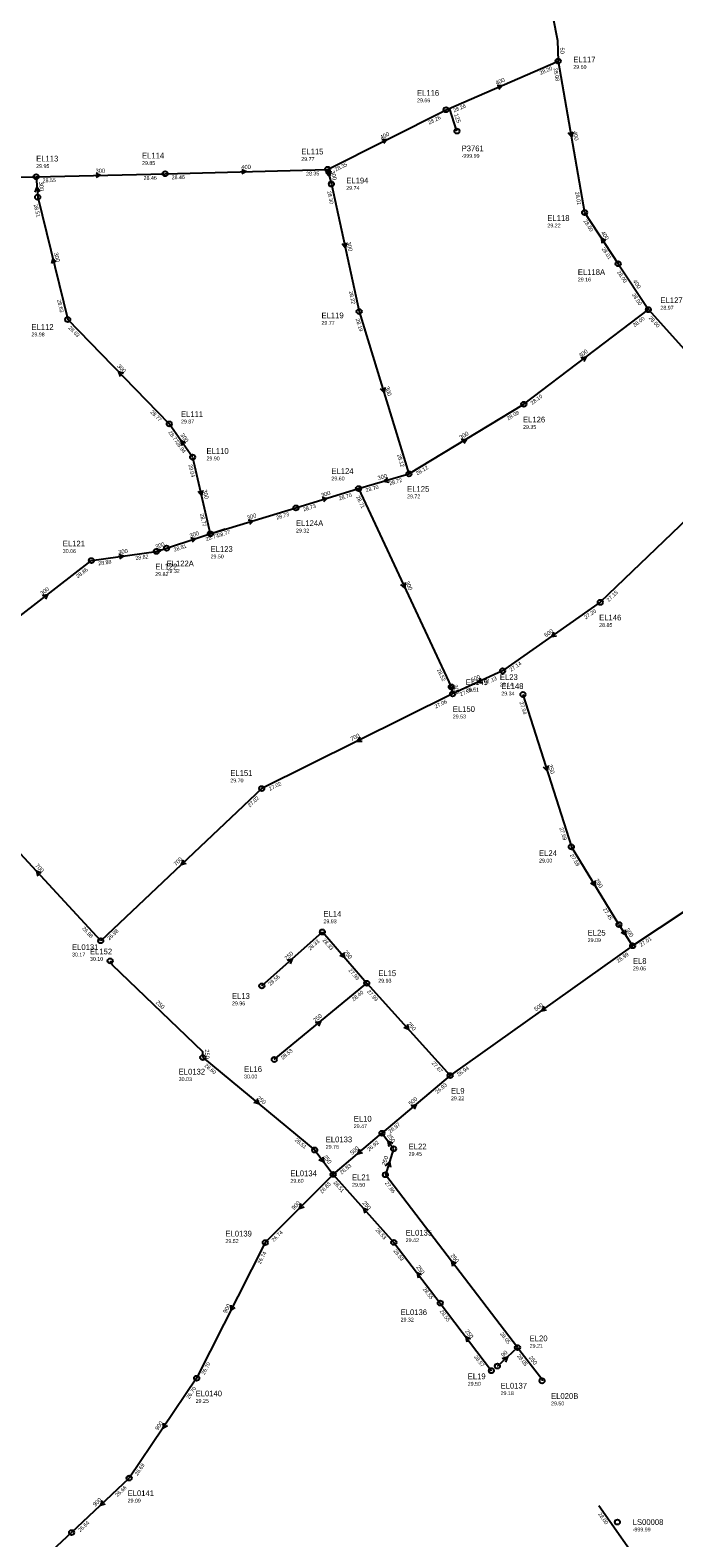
# Model space of a CAD drawing. Header units: metres. Extents: x 179992 to 198392, y 351761 to 369438.
# Tile 39 of 194: x 183395 to 183597, y 358897 to 359370. Entities that reach past the tile are written whole.
import ezdxf

# ---------------------------------------------------------------- set-up
doc = ezdxf.new("R2010")
doc.units = ezdxf.units.M

msp = doc.modelspace()

# ---------------------------------------------------------------- linework, layer by layer
at = {"layer": 'B-WE-RI-GWA-RIOOLLEIDING', "linetype": 'Continuous'}
for points in [[(183549.78, 359161.57), (183565, 359113.65)], [(183579.97, 359089.24), (183565, 359113.65)], [(183467.73, 359069.97), (183486.78, 359086.93)], [(183486.78, 359086.93), (183500.71, 359070.81)], [(183471.66, 359046.87), (183500.71, 359070.81)], [(183500.71, 359070.81), (183526.91, 359041.78)], [(183490.15, 359010.75), (183509.22, 358989.39)], [(183509.22, 358989.39), (183523.81, 358970.32)], [(183523.81, 358970.32), (183539.88, 358949.06)]]:
    msp.add_lwpolyline(points, dxfattribs=at)
at = {"layer": 'B-WE-RI-GWA-RIOOLLEIDING_BETON_300', "linetype": 'Continuous'}
for points in [[(183488.42, 359326.62), (183489.59, 359322.01)], [(183396.83, 359324.29), (183437.36, 359325.23)], [(183396.83, 359324.29), (183397.3, 359317.88)], [(183489.59, 359322.01), (183498.33, 359281.95)], [(183397.3, 359317.88), (183406.75, 359279.4)], [(183438.65, 359246.6), (183406.75, 359279.4)], [(183498.33, 359281.95), (183513.98, 359230.93)], [(183550.07, 359252.77), (183589.22, 359282.52)], [(183513.98, 359230.93), (183550.07, 359252.77)], [(183445.971, 359236.146), (183438.65, 359246.6)], [(183445.971, 359236.146), (183451.549, 359212.088)], [(183498.13, 359226.29), (183513.98, 359230.93)], [(183478.471, 359220.222), (183498.13, 359226.29)], [(183498.13, 359226.29), (183527.26, 359163.94)], [(183451.549, 359212.088), (183478.471, 359220.222)], [(183437.802, 359207.548), (183456.2, 359213.6)], [(183386.62, 359182.29), (183414.19, 359203.65)], [(183414.19, 359203.65), (183434.57, 359206.55)], [(183434.57, 359206.55), (183437.802, 359207.548)], [(183527.26, 359163.94), (183527.67, 359161.79)], [(183579.97, 359089.24), (183584.26, 359082.62)]]:
    msp.add_lwpolyline(points, dxfattribs=at)
at = {"layer": 'B-WE-RI-GWA-RIOOLLEIDING_BETON_400', "linetype": 'Continuous'}
for points in [[(183525.65, 359345.34), (183560.85, 359360.65)], [(183560.85, 359360.65), (183569.15, 359313.04)], [(183488.42, 359326.62), (183525.65, 359345.34)], [(183437.36, 359325.23), (183488.42, 359326.62)], [(183356.11, 359324.11), (183396.83, 359324.29)], [(183569.15, 359313.04), (183579.71, 359296.94)], [(183579.71, 359296.94), (183589.22, 359282.52)], [(183589.22, 359282.52), (183626.61, 359241.01)], [(183626.71, 359110.8), (183584.26, 359082.62)]]:
    msp.add_lwpolyline(points, dxfattribs=at)
at = {"layer": 'B-WE-RI-GWA-RIOOLLEIDING_BETON_500', "linetype": 'Continuous'}
for points in [[(183584.26, 359082.62), (183526.91, 359041.78)], [(183526.91, 359041.78), (183505.48, 359023.66)], [(183490.15, 359010.75), (183505.48, 359023.66)]]:
    msp.add_lwpolyline(points, dxfattribs=at)
at = {"layer": 'B-WE-RI-GWA-RIOOLLEIDING_BETON_600', "linetype": 'Continuous'}
for points in [[(183626.61, 359241.01), (183574.08, 359190.54)], [(183574.08, 359190.54), (183543.41, 359169)], [(183543.41, 359169), (183527.67, 359161.79)]]:
    msp.add_lwpolyline(points, dxfattribs=at)
at = {"layer": 'B-WE-RI-GWA-RIOOLLEIDING_BETON_700', "linetype": 'Continuous'}
for points in [[(183527.67, 359161.79), (183467.71, 359132.01)], [(183467.71, 359132.01), (183417.12, 359084.19)], [(183417.12, 359084.19), (183376.69, 359127.83)]]:
    msp.add_lwpolyline(points, dxfattribs=at)
at = {"layer": 'B-WE-RI-GWA-RIOOLLEIDING_BETON_900', "linetype": 'Continuous'}
for points in [[(183490.15, 359010.75), (183468.83, 358989.31)], [(183468.83, 358989.31), (183447.26, 358946.68)], [(183447.26, 358946.68), (183426.06, 358915.31)], [(183407.97, 358898.18), (183426.06, 358915.31)], [(183407.97, 358898.18), (183356.07, 358849.89)]]:
    msp.add_lwpolyline(points, dxfattribs=at)
at = {"layer": 'B-WE-RI-GWA-RIOOLLEIDING_PVC_125', "linetype": 'Continuous'}
msp.add_lwpolyline([(183529.037, 359338.662), (183526.71, 359345.797)], dxfattribs=at)
at = {"layer": 'B-WE-RI-GWA-RIOOLLEIDING_PVC_250', "linetype": 'Continuous'}
for points in [[(183509.14, 359018.77), (183505.48, 359023.66)], [(183509.14, 359018.77), (183506.56, 359010.65)], [(183548.065, 358956.323), (183506.56, 359010.65)], [(183548.065, 358956.323), (183555.701, 358946.507), (183555.81, 358945.88)]]:
    msp.add_lwpolyline(points, dxfattribs=at)
at = {"layer": 'B-WE-RI-GWA-RIOOLLEIDING_PVC_90', "linetype": 'Continuous'}
msp.add_lwpolyline([(183541.768, 358950.487), (183548.065, 358956.323)], dxfattribs=at)
at = {"layer": 'B-WE-RI-GWA-RIOOLPUT_INSPECTIEPUT'}
for centre in [(183560.85, 359360.65), (183525.65, 359345.34), (183529.04, 359338.66), (183488.42, 359326.62), (183396.83, 359324.29), (183437.36, 359325.23), (183489.59, 359322.01), (183397.3, 359317.88), (183569.15, 359313.04), (183579.71, 359296.94), (183406.75, 359279.4), (183498.33, 359281.95), (183589.22, 359282.52), (183550.07, 359252.77), (183438.65, 359246.6), (183445.97, 359236.15), (183513.98, 359230.93), (183498.13, 359226.29), (183478.47, 359220.22), (183451.55, 359212.09), (183437.8, 359207.55), (183414.19, 359203.65), (183434.57, 359206.55), (183574.08, 359190.54), (183543.41, 359169), (183527.26, 359163.94), (183527.67, 359161.79), (183549.78, 359161.57), (183467.71, 359132.01), (183565, 359113.65), (183579.97, 359089.24), (183417.12, 359084.19), (183486.78, 359086.93), (183584.26, 359082.62), (183467.73, 359069.97), (183500.71, 359070.81), (183471.66, 359046.87), (183526.91, 359041.78), (183505.48, 359023.66), (183509.14, 359018.77), (183506.56, 359010.65), (183468.83, 358989.31), (183509.22, 358989.39), (183523.81, 358970.32), (183548.07, 358956.32), (183447.26, 358946.68), (183539.88, 358949.06), (183541.77, 358950.49), (183555.81, 358945.88), (183426.06, 358915.31), (183407.97, 358898.18)]:
    msp.add_circle(centre, 0.8, dxfattribs=at)
at = {"layer": 'B-WE-RI-GWA_STROMINGSRICHTING'}
for points in [[(183541.64, 359353.08), (183543.25, 359352.99), (183542.22, 359351.76)], [(183505.43, 359335.98), (183507.04, 359335.98), (183506.07, 359334.69)], [(183565.46, 359338.39), (183565, 359336.84), (183564.04, 359338.14)], [(183461.43, 359326.61), (183462.89, 359325.92), (183461.47, 359325.17)], [(183415.64, 359325.45), (183417.09, 359324.76), (183415.67, 359324.01)], [(183489.38, 359326.02), (183489.01, 359324.32), (183487.87, 359325.64)], [(183397.96, 359319.59), (183397.07, 359321.08), (183396.4, 359319.47)], [(183494.36, 359303.54), (183493.96, 359301.98), (183492.95, 359303.23)], [(183575.82, 359304.18), (183574.43, 359304.99), (183574.62, 359303.39)], [(183403.07, 359297.41), (183402.02, 359298.64), (183401.67, 359297.07)], [(183568.06, 359267.35), (183569.65, 359267.65), (183568.93, 359266.2)], [(183424.22, 359262.47), (183422.7, 359263), (183423.19, 359261.47)], [(183506.42, 359258.03), (183506.15, 359256.44), (183505.04, 359257.61)], [(183443.73, 359240.61), (183442.31, 359241.37), (183442.55, 359239.78)], [(183530.42, 359241.72), (183532.03, 359241.85), (183531.17, 359240.49)], [(183507.23, 359229.71), (183506.05, 359228.61), (183507.64, 359228.32)], [(183449.14, 359225.68), (183448.76, 359224.12), (183447.73, 359225.36)], [(183486.71, 359223.52), (183488.3, 359223.26), (183487.14, 359222.14)], [(183463.42, 359216.43), (183465.01, 359216.16), (183463.84, 359215.05)], [(183445.41, 359210.81), (183447, 359210.57), (183445.86, 359209.44)], [(183422.85, 359205.61), (183424.38, 359205.1), (183423.06, 359204.18)], [(183434.47, 359207.33), (183436.19, 359207.05), (183434.93, 359205.84)], [(183512.74, 359196.72), (183512.7, 359195.11), (183511.43, 359196.11)], [(183398.83, 359192.66), (183400.4, 359192.97), (183399.71, 359191.52)], [(183559.51, 359181.19), (183558.74, 359179.77), (183560.34, 359180.01)], [(183536.55, 359166.65), (183535.54, 359165.4), (183537.15, 359165.34)], [(183527.94, 359164.54), (183527.47, 359162.86), (183526.41, 359164.25)], [(183498.66, 359148.19), (183497.69, 359146.9), (183499.3, 359146.9)], [(183557.64, 359139.2), (183557.39, 359137.61), (183556.27, 359138.76)], [(183442.97, 359109.61), (183442.41, 359108.1), (183443.96, 359108.57)], [(183398.41, 359105.44), (183396.9, 359106.01), (183397.36, 359104.46)], [(183572.35, 359103.05), (183572.48, 359101.45), (183571.12, 359102.3)], [(183581.92, 359087.66), (183582.11, 359085.93), (183580.61, 359086.81)], [(183493.35, 359080.43), (183493.74, 359078.87), (183492.26, 359079.49)], [(183475.7, 359078.03), (183477.26, 359078.45), (183476.66, 359076.95)], [(183556.34, 359063.62), (183555.59, 359062.2), (183557.18, 359062.45)], [(183484.62, 359058.48), (183486.18, 359058.84), (183485.53, 359057.37)], [(183513.38, 359057.85), (183513.81, 359056.3), (183512.31, 359056.88)], [(183514.63, 359032.34), (183516.2, 359032.72), (183515.56, 359031.24)], [(183498.45, 359018.68), (183497.82, 359017.2), (183499.38, 359017.58)], [(183508.87, 359020.43), (183507.31, 359021.21), (183507.62, 359019.5)], [(183506.63, 359013.46), (183507.85, 359014.71), (183508.12, 359012.99)], [(183479.99, 359001.56), (183479.49, 359000.03), (183481.02, 359000.54)], [(183501.18, 358999.48), (183499.68, 359000.07), (183500.11, 358998.52)], [(183528.76, 358982.78), (183527.31, 358983.49), (183527.61, 358981.91)], [(183517.96, 358979.15), (183516.52, 358979.85), (183516.82, 358978.27)], [(183458.05, 358969.6), (183458.04, 358967.99), (183459.34, 358968.95)], [(183533.29, 358958.98), (183531.85, 358959.69), (183532.14, 358958.11)], [(183543.24, 358952.92), (183544.92, 358953.41), (183544.3, 358951.77)], [(183436.87, 358932.59), (183436.66, 358930.99), (183438.06, 358931.78)], [(183417.57, 358908.26), (183417.02, 358906.74), (183418.56, 358907.21)]]:
    msp.add_lwpolyline(points, dxfattribs=at)
at = {"layer": 'B-WE-RI-HWA-RIOOLLEIDING_PVC_250', "linetype": 'Continuous'}
for points in [[(183420.07, 359077.82), (183420.662, 359076.649), (183449.106, 359049.374), (183449.2, 359047.44)], [(183449.2, 359047.44), (183484.37, 359018.41)], [(183484.37, 359018.41), (183490.15, 359010.75)]]:
    msp.add_lwpolyline(points, dxfattribs=at)
at = {"layer": 'B-WE-RI-HWA-RIOOLPUT_INSPECTIEPUT'}
for centre in [(183420.07, 359077.82), (183449.2, 359047.44), (183484.37, 359018.41), (183490.15, 359010.75)]:
    msp.add_circle(centre, 0.8, dxfattribs=at)
at = {"layer": 'B-WE-RI-HWA_STROMINGSRICHTING'}
for points in [[(183466.13, 359034.4), (183466.79, 359032.92), (183465.22, 359033.29)], [(183486.94, 359016.3), (183487.26, 359014.58), (183485.7, 359015.36)]]:
    msp.add_lwpolyline(points, dxfattribs=at)
at = {"layer": 'B-WE-RI-PERSLEIDING_PP_50', "linetype": 'Continuous'}
msp.add_lwpolyline([(183550.83, 359508.46), (183542.755, 359493.067), (183542.37, 359484.026), (183543.717, 359458.441), (183547.18, 359433.433), (183550.257, 359416.505), (183557.76, 359382.071), (183560.645, 359367.067), (183560.85, 359360.65)], dxfattribs=at)
at = {"layer": 'B-WE-RI-RIOOLPUT_INSPECTIEPUT'}
msp.add_circle((183579.48, 358901.47), 0.8, dxfattribs=at)
at = {"layer": 'B-WE-RI-VWA-RIOOLLEIDING', "linetype": 'Continuous'}
msp.add_lwpolyline([(183573.676, 358906.656), (183602.74, 358865.22)], dxfattribs=at)

# ---------------------------------------------------------------- texts
at = {"layer": 'B-WE-RI-GWA_AFM'}
for s, rotation, p in [('400', 23.51, (183541.5, 359353.09)), ('125', -71.94, (183528.13, 359343.93)), ('400', 26.69, (183505.29, 359335.98)), ('400', -80.11, (183565.5, 359338.51)), ('300', 1.33, (183415.51, 359325.5)), ('400', 1.56, (183461.31, 359326.69)), ('300', -85.81, (183397.73, 359322.71)), ('300', -75.76, (183489.37, 359326)), ('300', -77.69, (183494.39, 359303.67)), ('400', -56.74, (183574.23, 359306.74)), ('300', -76.2, (183402.41, 359300.31)), ('400', -56.6, (183584.26, 359291.46)), ('300', 37.23, (183567.93, 359267.34)), ('300', -45.8, (183422.17, 359264.67)), ('300', -72.95, (183506.45, 359258.17)), ('300', -55, (183442.06, 359243.1)), ('300', 31.18, (183530.3, 359241.7)), ('300', 16.32, (183504.34, 359228.94)), ('300', -76.95, (183449.17, 359225.83)), ('300', 17.15, (183486.58, 359223.53)), ('300', 16.81, (183463.29, 359216.47)), ('300', 18.21, (183445.27, 359210.8)), ('300', 17.16, (183434.47, 359207.34)), ('300', 8.1, (183422.72, 359205.65)), ('300', 37.77, (183398.69, 359192.62)), ('300', -64.96, (183512.74, 359196.86)), ('600', 35.08, (183557.02, 359179.51)), ('600', 24.61, (183533.8, 359165.46)), ('300', -79.2, (183527.94, 359164.55)), ('700', 26.41, (183495.95, 359146.92)), ('250', -72.38, (183557.67, 359139.36)), ('700', -47.19, (183396.42, 359107.69)), ('700', 43.39, (183440.75, 359107.6)), ('250', -58.48, (183572.34, 359103.19)), ('300', -57.06, (183581.92, 359087.67)), ('250', 41.68, (183475.56, 359077.99)), ('250', -49.17, (183493.32, 359080.57)), ('250', 39.49, (183484.49, 359058.45)), ('500', 35.46, (183553.86, 359061.92)), ('250', -47.93, (183513.34, 359057.96)), ('500', 40.22, (183514.5, 359032.31)), ('250', -53.19, (183507, 359022.94)), ('500', 40.1, (183496.12, 359016.82)), ('250', 72.37, (183506.63, 359013.45)), ('900', 45.16, (183477.84, 358999.49)), ('250', -48.24, (183499.24, 359001.74)), ('250', -52.62, (183526.98, 358985.22)), ('250', -52.58, (183516.18, 358981.57)), ('900', 63.16, (183456.65, 358966.95)), ('250', -52.92, (183531.53, 358961.41)), ('90', 42.82, (183543.63, 358953.26)), ('250', -52.12, (183551.55, 358953.1)), ('900', 55.95, (183435.13, 358930.16)), ('900', 43.44, (183415.35, 358906.25))]:
    msp.add_text(s, height=1.3, rotation=rotation, dxfattribs=at).set_placement(p)
at = {"layer": 'B-WE-RI-GWA_BOB'}
for s, rotation, p in [('28.20', 23.51, (183555.33, 359356.29)), ('28.08', -80.11, (183559.42, 359358.37)), ('28.26', 23.51, (183528.2, 359344.49)), ('28.26', 26.69, (183520.38, 359340.68)), ('28.35', 26.69, (183491.02, 359325.91)), ('28.55', 1.33, (183398.87, 359322.54)), ('28.46', 1.33, (183430.6, 359323.27)), ('28.46', 1.56, (183439.41, 359323.49)), ('28.35', 1.56, (183481.67, 359324.64)), ('28.30', -77.69, (183488.26, 359319.67)), ('28.01', -80.11, (183566.21, 359319.43)), ('28.51', -76.2, (183396.03, 359315.51)), ('28.00', -56.74, (183568.74, 359310.38)), ('28.01', -56.74, (183574.48, 359301.64)), ('28.00', -56.6, (183579.31, 359294.28)), ('28.63', -76.2, (183403.38, 359285.57)), ('28.22', -77.69, (183495.12, 359288.21)), ('28.00', -56.6, (183583.97, 359287.21)), ('28.19', -72.95, (183497.2, 359279.51)), ('28.00', 37.23, (183584.89, 359276.97)), ('28.00', -47.99, (183589.22, 359279.83)), ('28.63', -45.8, (183406.85, 359276.71)), ('28.10', 37.23, (183552.75, 359252.55)), ('28.77', -45.8, (183432.62, 359250.22)), ('28.09', 31.18, (183545.18, 359247.71)), ('28.77', -55, (183438.32, 359243.93)), ('28.94', -55, (183440.6, 359240.68)), ('28.12', -72.95, (183510.26, 359236.9)), ('29.04', -76.95, (183444.67, 359233.79)), ('28.12', 31.18, (183516.62, 359230.43)), ('28.70', 16.32, (183500.56, 359225.12)), ('28.72', 16.32, (183507.96, 359227.29)), ('28.70', 17.15, (183492.16, 359222.56)), ('28.71', -64.96, (183497.35, 359223.72)), ('28.77', -76.95, (183448.26, 359218.31)), ('28.73', 16.81, (183472.48, 359216.53)), ('28.73', 17.15, (183480.91, 359219.09)), ('28.77', 16.81, (183453.98, 359210.94)), ('28.81', 18.21, (183440.26, 359206.46)), ('28.77', 18.21, (183450.3, 359209.77)), ('28.88', 8.1, (183416.42, 359202.15)), ('28.82', 8.1, (183428.09, 359203.81)), ('28.86', 37.77, (183409.92, 359198.06)), ('27.15', 43.85, (183576.77, 359190.63)), ('27.20', 35.08, (183569.55, 359185.16)), ('27.14', 35.08, (183546.08, 359168.68)), ('28.52', -64.96, (183522.75, 359169.34)), ('27.13', 24.61, (183537.98, 359164.53)), ('27.08', 24.61, (183530.24, 359160.99)), ('27.06', 26.41, (183522.38, 359157.15)), ('27.94', -72.38, (183548.67, 359159.12)), ('27.02', 26.41, (183470.3, 359131.29)), ('27.02', 43.39, (183464, 359126.03)), ('27.59', -72.38, (183561.23, 359119.59)), ('27.59', -58.48, (183564.51, 359111)), ('27.45', -58.48, (183574.88, 359094.1)), ('26.98', -47.19, (183411.18, 359087.95)), ('26.98', 43.39, (183419.81, 359084.26)), ('28.33', -49.17, (183486.73, 359084.24)), ('27.01', 33.58, (183586.92, 359082.23)), ('28.33', 41.68, (183482.9, 359081.06)), ('26.99', 35.46, (183579.77, 359077.21)), ('27.99', -49.17, (183494.9, 359074.78)), ('28.56', 41.68, (183470.42, 359069.96)), ('28.40', 39.49, (183496.61, 359065.1)), ('27.99', -47.93, (183500.71, 359068.12)), ('28.53', 39.49, (183474.35, 359046.75)), ('27.67', -47.93, (183521.02, 359045.62)), ('26.94', 35.46, (183529.58, 359041.47)), ('26.93', 40.22, (183522.88, 359036.01)), ('26.97', 40.22, (183508.17, 359023.58)), ('26.92', 40.1, (183501.44, 359017.9)), ('26.83', 40.1, (183492.84, 359010.66)), ('26.83', 45.16, (183486.63, 359004.66)), ('28.51', -48.24, (183490.14, 359008.06)), ('27.86', -52.62, (183506.34, 359007.97)), ('26.74', 45.16, (183471.52, 358989.46)), ('28.53', -48.24, (183503.35, 358993.26)), ('26.74', 63.16, (183467.37, 358982.43)), ('28.53', -52.58, (183509.01, 358986.71)), ('28.55', -52.58, (183518.25, 358974.63)), ('28.55', -52.92, (183523.58, 358967.64)), ('28.05', -52.62, (183542.51, 358960.63)), ('28.57', -52.92, (183534.34, 358953.4)), ('28.05', -52.12, (183547.87, 358953.64)), ('26.70', 63.16, (183449.77, 358947.65)), ('26.70', 55.95, (183444.94, 358940.04)), ('26.69', 55.95, (183428.67, 358915.96)), ('26.66', 43.44, (183422.36, 358909.33)), ('26.64', 43.44, (183410.66, 358898.25))]:
    msp.add_text(s, height=1.2, rotation=rotation, dxfattribs=at).set_placement(p)
at = {"layer": 'B-WE-RI-GWA_PUTDEKSELNIVEAU'}
for s, p in [('29.60', (183565.62, 359358.21)), ('29.66', (183516.5, 359347.69)), ('-999.99', (183530.52, 359330.26)), ('29.95', (183396.83, 359327.05)), ('29.85', (183430.08, 359327.99)), ('29.77', (183480.14, 359329.26)), ('29.74', (183494.27, 359320.15)), ('29.22', (183557.47, 359308.38)), ('29.16', (183567.04, 359291.39)), ('28.97', (183593, 359282.54)), ('29.77', (183486.49, 359277.77)), ('29.98', (183395.35, 359274.13)), ('29.87', (183442.33, 359246.75)), ('29.35', (183549.82, 359245.04)), ('29.90', (183450.36, 359235.16)), ('29.60', (183489.61, 359228.86)), ('29.72', (183513.4, 359223.23)), ('29.32', (183478.47, 359212.48)), ('30.06', (183405.19, 359206.06)), ('29.50', (183451.63, 359204.35)), ('29.82', (183434.24, 359198.82)), ('29.32', (183437.8, 359199.81)), ('28.85', (183573.75, 359182.81)), ('29.14', (183542.54, 359164.1)), ('29.51', (183531.83, 359162.48)), ('29.34', (183542.99, 359161.28)), ('29.53', (183527.75, 359154.05)), ('29.70', (183457.83, 359133.95)), ('29.00', (183554.85, 359108.76)), ('29.93', (183487.11, 359089.68)), ('29.09', (183570.14, 359083.76)), ('30.10', (183413.73, 359077.86)), ('29.05', (183584.34, 359074.88)), ('29.93', (183504.33, 359071.02)), ('29.96', (183458.35, 359063.88)), ('30.00', (183462.17, 359040.91)), ('29.22', (183527.16, 359034.05)), ('29.47', (183496.63, 359025.3)), ('29.45', (183513.88, 359016.58)), ('29.50', (183496.07, 359006.88)), ('29.52', (183456.31, 358989.19)), ('29.42', (183512.95, 358989.47)), ('29.32', (183511.34, 358964.49)), ('29.21', (183551.9, 358956.27)), ('29.50', (183532.44, 358944.34)), ('29.18', (183542.77, 358941.39)), ('29.25', (183446.93, 358938.95)), ('29.50', (183558.63, 358938.16)), ('29.09', (183425.56, 358907.6))]:
    msp.add_text(s, height=1.2, dxfattribs=at).set_placement(p)
at = {"layer": 'B-WE-RI-GWA_PUTNUMMER'}
for s, p in [('EL117', (183565.62, 359360.25)), ('EL116', (183516.5, 359349.73)), ('EL114', (183430.08, 359330.03)), ('EL115', (183480.14, 359331.3)), ('P3761', (183530.52, 359332.3)), ('EL113', (183396.83, 359329.09)), ('EL194', (183494.27, 359322.19)), ('EL118', (183557.47, 359310.42)), ('EL118A', (183567.04, 359293.43)), ('EL127', (183593, 359284.58)), ('EL119', (183486.49, 359279.81)), ('EL112', (183395.35, 359276.17)), ('EL111', (183442.33, 359248.79)), ('EL126', (183549.82, 359247.08)), ('EL110', (183450.36, 359237.2)), ('EL124', (183489.61, 359230.9)), ('EL125', (183513.4, 359225.27)), ('EL124A', (183478.47, 359214.52)), ('EL121', (183405.19, 359208.1)), ('EL123', (183451.63, 359206.39)), ('EL122A', (183437.8, 359201.85)), ('EL122', (183434.24, 359200.86)), ('EL146', (183573.75, 359184.85)), ('EL149', (183531.83, 359164.52)), ('EL23', (183542.54, 359166.14)), ('EL148', (183542.99, 359163.32)), ('EL150', (183527.75, 359156.09)), ('EL151', (183457.83, 359135.99)), ('EL24', (183554.85, 359110.8)), ('EL14', (183487.11, 359091.72)), ('EL25', (183570.14, 359085.8)), ('EL152', (183413.73, 359079.9)), ('EL8', (183584.34, 359076.92)), ('EL15', (183504.33, 359073.06)), ('EL13', (183458.35, 359065.92)), ('EL16', (183462.17, 359042.95)), ('EL9', (183527.16, 359036.09)), ('EL10', (183496.63, 359027.34)), ('EL22', (183513.88, 359018.62)), ('EL21', (183496.07, 359008.92)), ('EL0139', (183456.31, 358991.23)), ('EL0135', (183512.95, 358991.51)), ('EL0136', (183511.34, 358966.53)), ('EL20', (183551.9, 358958.31)), ('EL19', (183532.44, 358946.38)), ('EL0140', (183446.93, 358940.99)), ('EL0137', (183542.77, 358943.43)), ('EL020B', (183558.63, 358940.2)), ('EL0141', (183425.56, 358909.64))]:
    msp.add_text(s, height=1.8, dxfattribs=at).set_placement(p)
at = {"layer": 'B-WE-RI-HWA_AFM'}
for rotation, p in [(-43.8, (183434.31, 359064.66)), (-87.22, (183449.86, 359050.01)), (-39.54, (183466.07, 359034.54)), (-52.96, (183486.95, 359016.31))]:
    msp.add_text('250', height=1.3, rotation=rotation, dxfattribs=at).set_placement(p)
at = {"layer": 'B-WE-RI-HWA_BOB'}
for s, p in [('28.60', (183449.6, 359044.78)), ('28.51', (183477.98, 359021.35))]:
    msp.add_text(s, height=1.2, rotation=-39.54, dxfattribs=at).set_placement(p)
at = {"layer": 'B-WE-RI-HWA_PUTDEKSELNIVEAU'}
for s, p in [('30.17', (183408.1, 359079.23)), ('30.03', (183441.61, 359040.09)), ('29.76', (183487.82, 359018.8)), ('29.60', (183476.72, 359008.14))]:
    msp.add_text(s, height=1.2, dxfattribs=at).set_placement(p)
at = {"layer": 'B-WE-RI-HWA_PUTNUMMER'}
for s, p in [('EL0131', (183408.1, 359081.27)), ('EL0132', (183441.61, 359042.13)), ('EL0133', (183487.82, 359020.84)), ('EL0134', (183476.72, 359010.18))]:
    msp.add_text(s, height=1.8, dxfattribs=at).set_placement(p)
at = {"layer": 'B-WE-RI-PERSLEIDING_AFM'}
msp.add_text('50', height=1.3, rotation=-88.17, dxfattribs=at).set_placement((183561.5, 359364.9))
at = {"layer": 'B-WE-RI-VWA_BOB'}
msp.add_text('28.00', height=1.2, rotation=-54.95, dxfattribs=at).set_placement((183573.35, 358903.98))
at = {"layer": 'B-WE-RI_PUTDEKSELNIVEAU'}
msp.add_text('-999.99', height=1.2, dxfattribs=at).set_placement((183584.28, 358898.53))
at = {"layer": 'B-WE-RI_PUTNUMMER'}
msp.add_text('LS00008', height=1.8, dxfattribs=at).set_placement((183584.28, 358900.57))

doc.saveas('drawing.dxf')
